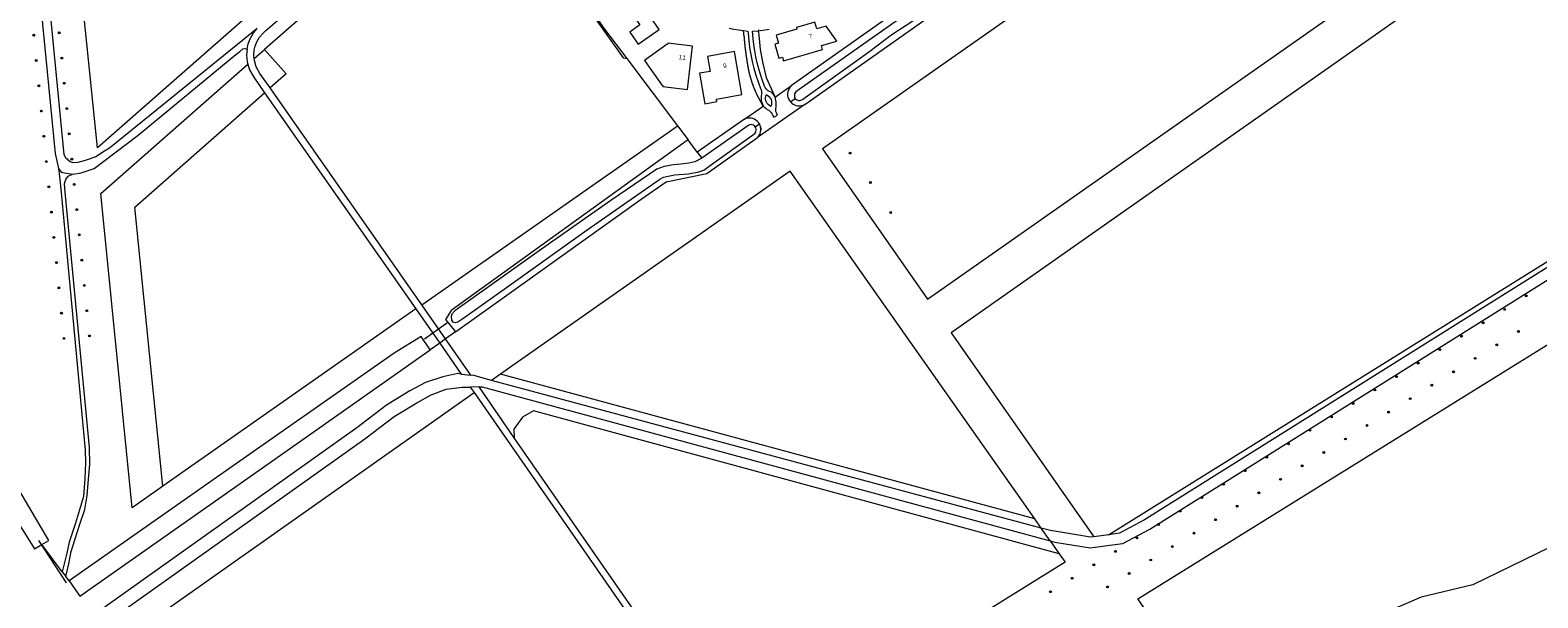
# Model space of a CAD drawing. Header units: metres. Extents: x 138165 to 154469, y 480134 to 494189.
# Tile 219 of 256: x 147555 to 147970, y 484958 to 485114. Entities that reach past the tile are written whole.
import ezdxf

# ---------------------------------------------------------------- set-up
doc = ezdxf.new("R2010")
doc.units = ezdxf.units.M
doc.header["$LTSCALE"] = 0.001
doc.header["$MEASUREMENT"] = 0
for name, color, linetype, lineweight in [('TOP-L-duiker', 7, 'Continuous', 0), ('TOP-L-topo objecten punt', 7, 'Continuous', 0), ('TOP-L-topo objecten vlak', 7, 'Continuous', 0), ('TOP-T-topo huisnummering naamgeving', 7, 'Continuous', 0)]:
    doc.layers.add(name, color=color, linetype=linetype, lineweight=lineweight)
doc.styles.add('Style-INTL_ISO', font='INTL_ISO.shx')

# ---------------------------------------------------------------- blocks, each defined once
blk = doc.blocks.new('24')
at = {"layer": 'TOP-L-topo objecten punt', "color": 7, "linetype": 'Continuous', "lineweight": 0}
for radius in [0.025, 0.0182, 0.0115, 0.005]:
    blk.add_circle((0, 0), radius, dxfattribs=at)

msp = doc.modelspace()

# ---------------------------------------------------------------- linework, layer by layer
at = {"layer": 'TOP-L-duiker', "flags": 128}
for points in [[(147670.34, 485033.5), (147663.93, 485028.91)], [(147565.47, 484961.9), (147557.85, 484973.59)]]:
    msp.add_lwpolyline(points, dxfattribs=at)
at = {"layer": 'TOP-L-topo objecten vlak', "flags": 128}
for points in [[(147768.4, 485093.45), (147813.92, 485125.57), (147897.4, 485184.4), (147974.52, 485238.99), (148051.81, 485293.78), (148053.47, 485295.29), (148061.19, 485300.68)], [(147541.79, 485281.12), (147544.57, 485260.63), (147562.38, 485079.97), (147563.29, 485075.83)], [(147617.89, 485114.27), (147612.46, 485109.95), (147577.29, 485081.45), (147575.93, 485080.55), (147573.54, 485079.06), (147570.62, 485078.02), (147568.62, 485077.51), (147567.32, 485077.38), (147566.48, 485077.63), (147565.31, 485078.67), (147564.8, 485079.71), (147556.42, 485166.6), (147544.11, 485282.22)], [(147672.54, 485168.22), (147622.05, 485123.78), (147574, 485081.5), (147556.15, 485256.32), (147572.02, 485259.35), (147580.4, 485260.96)], [(147975.51, 485244.63), (147765.97, 485096.89), (147765.76, 485096.63), (147765.62, 485096.34), (147765.55, 485096.01), (147765.55, 485095.68), (147765.64, 485095.36), (147765.79, 485095.08)], [(147765.79, 485095.08), (147765.99, 485094.85), (147766.23, 485094.68), (147766.5, 485094.56), (147766.79, 485094.5), (147767.08, 485094.5), (147767.37, 485094.57), (147767.64, 485094.69), (147767.87, 485094.87), (147786.33, 485108.04), (147792.05, 485112.48), (147798.11, 485116.45), (147815.89, 485129.08), (147820.89, 485132.36), (147830.54, 485139.05), (147847.82, 485151.04), (147864.98, 485163.41), (147905.46, 485191.67), (147935.23, 485212.98), (147971.47, 485238.44)], [(147400.32, 485231.32), (147396.34, 485228.61), (147409.35, 485207.51), (147538.55, 485000), (147556.71, 484971.28), (147558.69, 484972.42)], [(147802.19, 485039.88), (148002.23, 485180.25), (147973.11, 485221.45), (147773.25, 485081.25), (147802.19, 485039.88)], [(148228.17, 485209.38), (148227.49, 485207.76), (148226.74, 485206.18), (148225.93, 485204.63), (148225.04, 485203.12), (148224.1, 485201.64), (148223.09, 485200.21), (148222.02, 485198.82), (148220.89, 485197.48), (148219.71, 485196.19), (148218.47, 485194.96), (148217.17, 485193.77), (148215.83, 485192.65), (148206.9, 485186.92), (148187.85, 485175.79), (148156.2, 485158.8), (148132.5, 485147.34), (148108.24, 485133.48), (148056.85, 485101.44), (147861.79, 484979.2), (147854.96, 484975.57), (147851.9, 484975.16)], [(147851.9, 484975.16), (148056.48, 485102.61), (148007.92, 485170.62), (147808.67, 485030.62), (147847.85, 484974.61)], [(147617.07, 485106.05), (147616.99, 485106.99), (147617.09, 485108.32), (147617.36, 485109.49), (147617.8, 485110.63), (147618.57, 485111.95), (147619.34, 485112.88), (147620.26, 485113.72), (147631.8, 485123.78), (147670.52, 485157.54), (147676.68, 485162.74)], [(147678.57, 485160.24), (147637.2, 485123.78), (147619.94, 485108.57)], [(147678.57, 485160.24), (147706.27, 485123.51), (147718.54, 485106.25), (147719.47, 485106.02)], [(147839.14, 485151.08), (147813.47, 485132.97), (147796.79, 485121.2), (147780, 485109.35), (147764.77, 485098.6)], [(147694.43, 485141.14), (147700.52, 485132.48), (147706.82, 485123.47), (147713.38, 485114.09), (147719.47, 485106.02)], [(147723.06, 485115.27), (147720.3, 485113.34), (147722.63, 485110.02), (147728.36, 485114.04), (147726.27, 485117.03), (147730.43, 485119.94), (147722.45, 485131.35), (147715.31, 485126.36), (147723.06, 485115.27)], [(147774.28, 485114.95), (147771.7, 485114.2), (147771.17, 485116.03), (147766.13, 485114.58), (147766.27, 485114.1), (147760.55, 485112.46), (147761.18, 485110.25), (147760.22, 485109.97), (147761.32, 485106.13), (147762.28, 485106.4), (147762.56, 485105.44), (147773.32, 485108.53), (147773.02, 485109.59), (147777.25, 485110.8), (147774.28, 485114.95)], [(147615.1, 485108.62), (147615.44, 485110.08), (147615.99, 485111.5), (147616.92, 485113.09), (147617.89, 485114.27)], [(147747.6, 485114.43), (147748.93, 485114.15), (147750.26, 485113.91), (147751.61, 485113.72)], [(147756.95, 485092.97), (147755.79, 485095.12), (147755.76, 485095.18), (147755.73, 485095.24), (147755.7, 485095.3), (147755.67, 485095.36), (147755.64, 485095.42), (147755.61, 485095.48), (147755.58, 485095.54), (147755.55, 485095.6), (147755.51, 485095.66), (147755.48, 485095.73), (147755.45, 485095.79), (147755.42, 485095.85), (147755.39, 485095.91), (147755.37, 485095.97), (147755.34, 485096.03), (147755.31, 485096.09), (147755.28, 485096.16), (147755.25, 485096.22), (147755.22, 485096.28), (147755.19, 485096.34), (147755.16, 485096.4), (147755.14, 485096.46), (147755.11, 485096.53), (147755.08, 485096.59), (147755.05, 485096.65), (147755.02, 485096.71), (147754.99, 485096.77), (147754.97, 485096.84), (147754.94, 485096.9), (147754.91, 485096.96), (147754.89, 485097.02), (147754.86, 485097.09), (147754.83, 485097.15), (147754.8, 485097.21), (147754.78, 485097.27), (147754.75, 485097.34), (147754.73, 485097.4), (147754.7, 485097.46), (147754.67, 485097.52), (147754.65, 485097.59), (147754.62, 485097.65), (147754.6, 485097.71), (147754.57, 485097.78), (147754.55, 485097.84), (147754.52, 485097.9), (147754.49, 485097.97), (147754.47, 485098.03), (147754.45, 485098.09), (147754.42, 485098.16), (147754.4, 485098.22), (147754.37, 485098.28), (147754.35, 485098.35), (147754.32, 485098.41), (147754.3, 485098.47), (147754.28, 485098.54), (147754.25, 485098.6), (147754.23, 485098.66), (147754.21, 485098.73), (147754.18, 485098.79), (147754.16, 485098.86), (147754.14, 485098.92), (147754.11, 485098.98), (147754.09, 485099.05), (147754.07, 485099.11), (147754.05, 485099.18), (147754.02, 485099.24), (147754, 485099.31), (147753.98, 485099.37), (147753.94, 485099.5), (147753.92, 485099.56), (147753.89, 485099.63), (147753.87, 485099.69), (147753.85, 485099.76), (147753.83, 485099.82), (147753.81, 485099.89), (147753.79, 485099.95), (147753.77, 485100.02), (147753.75, 485100.08), (147753.73, 485100.15), (147753.69, 485100.28), (147753.67, 485100.34), (147753.65, 485100.41), (147753.63, 485100.47), (147753.61, 485100.54), (147753.57, 485100.67), (147753.55, 485100.73), (147753.54, 485100.8), (147753.52, 485100.86), (147753.5, 485100.93), (147753.48, 485101), (147753.46, 485101.06), (147753.44, 485101.13), (147753.43, 485101.19), (147753.41, 485101.26), (147753.39, 485101.32), (147753.37, 485101.39), (147753.36, 485101.46), (147753.31, 485101.65), (147753.29, 485101.72), (147753.27, 485101.78), (147753.26, 485101.85), (147753.22, 485101.98), (147753.21, 485102.05), (147753.19, 485102.11), (147753.18, 485102.18), (147753.16, 485102.25), (147753.15, 485102.31), (147753.13, 485102.38), (147753.12, 485102.45), (147753.1, 485102.51), (147753.09, 485102.58), (147753.07, 485102.65), (147753.06, 485102.71), (147753.04, 485102.78), (147753.03, 485102.84), (147753.02, 485102.91), (147753, 485102.98), (147752.99, 485103.04), (147752.97, 485103.11), (147752.96, 485103.18), (147752.95, 485103.24), (147752.93, 485103.31), (147752.92, 485103.38), (147752.91, 485103.45), (147752.9, 485103.52), (147752.89, 485103.59), (147752.87, 485103.66), (147752.86, 485103.73), (147752.85, 485103.8), (147752.84, 485103.87), (147752.83, 485103.94), (147752.81, 485104.01), (147752.8, 485104.08), (147752.79, 485104.15), (147752.78, 485104.21), (147752.77, 485104.28), (147752.75, 485104.35), (147752.74, 485104.42), (147752.73, 485104.49), (147752.72, 485104.56), (147752.71, 485104.63), (147752.7, 485104.7), (147752.68, 485104.77), (147752.67, 485104.84), (147752.66, 485104.91), (147752.65, 485104.98), (147752.64, 485105.05), (147752.63, 485105.12), (147752.62, 485105.18), (147752.61, 485105.26), (147752.6, 485105.32), (147752.59, 485105.39), (147752.58, 485105.46), (147752.56, 485105.53), (147752.55, 485105.6), (147752.54, 485105.67), (147752.53, 485105.74), (147752.52, 485105.81), (147752.51, 485105.88), (147752.5, 485105.95), (147752.49, 485106.02), (147752.48, 485106.09), (147752.47, 485106.16), (147752.46, 485106.23), (147752.45, 485106.3), (147752.44, 485106.37), (147752.43, 485106.44), (147752.42, 485106.51), (147752.41, 485106.58), (147752.4, 485106.65), (147752.39, 485106.71), (147752.38, 485106.78), (147752.37, 485106.85), (147752.36, 485106.92), (147752.35, 485106.99), (147752.34, 485107.06), (147752.33, 485107.13), (147752.32, 485107.2), (147752.31, 485107.27), (147752.3, 485107.34), (147752.29, 485107.41), (147752.28, 485107.48), (147752.27, 485107.55), (147752.27, 485107.62), (147752.26, 485107.69), (147752.25, 485107.76), (147752.24, 485107.83), (147752.23, 485107.9), (147752.22, 485107.97), (147752.21, 485108.04), (147752.2, 485108.11), (147752.19, 485108.18), (147752.18, 485108.25), (147752.18, 485108.32), (147752.17, 485108.39), (147752.16, 485108.46), (147752.15, 485108.53), (147752.14, 485108.59), (147752.13, 485108.66), (147752.12, 485108.73), (147752.12, 485108.81), (147752.11, 485108.87), (147752.1, 485108.94), (147752.09, 485109.01), (147752.08, 485109.08), (147752.07, 485109.22), (147752.06, 485109.29), (147752.05, 485109.36), (147752.05, 485109.43), (147752.04, 485109.5), (147752.03, 485109.57), (147752.02, 485109.64), (147752.01, 485109.71), (147752.01, 485109.78), (147752, 485109.85), (147751.99, 485109.92), (147751.98, 485109.99), (147751.98, 485110.06), (147751.97, 485110.13), (147751.95, 485110.27), (147751.95, 485110.34), (147751.94, 485110.41), (147751.93, 485110.48), (147751.93, 485110.55), (147751.92, 485110.62), (147751.91, 485110.76), (147751.9, 485110.83), (147751.89, 485110.9), (147751.89, 485110.97), (147751.88, 485111.04), (147751.87, 485111.11), (147751.87, 485111.18), (147751.86, 485111.25), (147751.85, 485111.32), (147751.85, 485111.39), (147751.84, 485111.46), (147751.83, 485111.6), (147751.82, 485111.67), (147751.82, 485111.74), (147751.81, 485111.81), (147751.79, 485112.09), (147751.61, 485113.72)], [(147751.61, 485113.72), (147752.77, 485113.59), (147752.83, 485112.98), (147753, 485111.03), (147753.24, 485109.1), (147753.56, 485107.17), (147753.95, 485105.26), (147754.42, 485103.37), (147754.97, 485101.49), (147755.59, 485099.64), (147756.28, 485097.82), (147756.41, 485097.43), (147756.5, 485097.03), (147756.53, 485096.62), (147756.52, 485096.2), (147756.45, 485095.8), (147756.39, 485095.33), (147756.39, 485094.86), (147756.46, 485094.39), (147756.59, 485093.93), (147756.78, 485093.5), (147757.02, 485093.09)], [(147760.07, 485095.77), (147759.82, 485096.15), (147759.51, 485096.48), (147759.15, 485096.76), (147758.75, 485096.98), (147758.4, 485097.2), (147758.08, 485097.45), (147757.81, 485097.75), (147757.57, 485098.08), (147757.38, 485098.44), (147756.78, 485100.03), (147756.24, 485101.63), (147755.77, 485103.25), (147755.35, 485104.88), (147754.99, 485106.54), (147754.69, 485108.2), (147754.45, 485109.87), (147754.27, 485111.55), (147754.04, 485113.59), (147755.6, 485113.64)], [(147755.6, 485113.64), (147755.71, 485113.66)], [(147755.6, 485113.64), (147755.75, 485112.49), (147755.93, 485110.52), (147756.18, 485108.55), (147756.5, 485106.6), (147756.88, 485104.65), (147757.32, 485102.72), (147757.83, 485100.8), (147760.07, 485095.77)], [(147755.67, 485113.98), (147755.71, 485113.66)], [(147755.71, 485113.66), (147755.72, 485113.66), (147758.64, 485114.15)], [(147567.14, 485074.27), (147568.38, 485074.45), (147569.48, 485074.59), (147570.89, 485075.05), (147573.05, 485075.82), (147585.22, 485084.97), (147611.99, 485107.14), (147613.12, 485108.02), (147613.97, 485108.68), (147614.58, 485108.83), (147615.1, 485108.62)], [(147615.1, 485108.62), (147614.98, 485106.98), (147615.15, 485105.1), (147615.33, 485104.51)], [(147617.07, 485106.05), (147619.94, 485108.57)], [(147619.94, 485108.57), (147625.87, 485101.84), (147621.45, 485097.95)], [(147737.59, 485109.42), (147730.83, 485110.24), (147730.8, 485109.97), (147730.61, 485109.99), (147724.4, 485105.49), (147729.19, 485098.64), (147729.43, 485098.61), (147729.4, 485098.34), (147736.16, 485097.53), (147737.59, 485109.42)], [(147751.15, 485096.12), (147749.08, 485107.94), (147741.69, 485106.65), (147742.42, 485102.51), (147739.46, 485101.99), (147740.93, 485093.62), (147744.28, 485094.21), (147744.16, 485094.9), (147751.15, 485096.12)], [(147591.99, 484988.49), (147583.52, 484982.56), (147574.91, 485068.93), (147615.33, 485104.51)], [(147615.33, 485104.51), (147615.78, 485102.98), (147616.95, 485100.89), (147619.94, 485096.61)], [(147621.45, 485097.95), (147618.64, 485101.95), (147617.63, 485103.76), (147617.13, 485105.47), (147617.07, 485106.05)], [(147719.47, 485106.02), (147733.41, 485087.53)], [(147760.24, 485095.4), (147761.66, 485096.41), (147764.77, 485098.6)], [(147764.77, 485098.6), (147764.42, 485098.24), (147764.14, 485097.84), (147763.92, 485097.39), (147763.77, 485096.92), (147763.7, 485096.43), (147763.71, 485095.93), (147763.79, 485095.45), (147763.95, 485094.98), (147764.18, 485094.54), (147764.48, 485094.14)], [(147835.84, 484973.5), (147837.2, 484973.13), (147846.91, 484971.56), (147848.24, 484971.74), (147852.29, 484972.28), (147855.86, 484972.77), (147863.24, 484976.69), (148058.39, 485098.98)], [(147591.99, 484988.49), (147584.31, 485065.23), (147619.94, 485096.61)], [(147619.94, 485096.61), (147661.55, 485037.21)], [(147663.19, 485038.36), (147621.45, 485097.95)], [(147757.02, 485093.09), (147757.33, 485092.71), (147757.68, 485092.36), (147758.08, 485092.06), (147758.51, 485091.81), (147758.64, 485091.72), (147758.93, 485091.49), (147759.18, 485091.22), (147759.39, 485090.93), (147759.56, 485090.61), (147759.88, 485089.96), (147760.95, 485090.47), (147760.64, 485091.15), (147760.5, 485091.53), (147760.44, 485091.92), (147760.45, 485092.33), (147760.52, 485092.7), (147760.56, 485093.07), (147760.58, 485093.57), (147760.55, 485094.06), (147760.48, 485094.55), (147760.35, 485095.04), (147760.24, 485095.4)], [(147757.99, 485096.03), (147758.36, 485095.8), (147758.68, 485095.5), (147758.94, 485095.15), (147759.14, 485094.76), (147759.26, 485094.34), (147759.31, 485093.9), (147759.27, 485093.46), (147759.16, 485093.04), (147759.09, 485092.9), (147758.72, 485093.11), (147758.39, 485093.37), (147758.11, 485093.69), (147757.88, 485094.05), (147757.73, 485094.44), (147757.64, 485094.86), (147757.62, 485095.28), (147757.68, 485095.7), (147757.81, 485096.11), (147757.99, 485096.03)], [(147760.24, 485095.4), (147760.07, 485095.77)], [(147764.48, 485094.14), (147765.79, 485095.08)], [(147764.48, 485094.14), (147764.82, 485093.81), (147765.2, 485093.52), (147765.63, 485093.31), (147766.08, 485093.15), (147766.55, 485093.07), (147767.03, 485093.06), (147767.5, 485093.12), (147767.96, 485093.25), (147768.4, 485093.45)], [(147751.85, 485089.4), (147756.95, 485092.97)], [(147768.4, 485093.45), (147755.44, 485084.31)], [(147756.95, 485092.97), (147757.02, 485093.09)], [(147663.19, 485038.36), (147732.43, 485086.85), (147733.41, 485087.53)], [(147740.12, 485078.65), (147738.2, 485077.69), (147736.51, 485077.27), (147734.37, 485077.03), (147732.35, 485076.79), (147729.81, 485076.39), (147727.73, 485075.67), (147715.15, 485067.03), (147696.07, 485053.62), (147676.96, 485040.04), (147672.2, 485036.65), (147671.43, 485035.8), (147671.21, 485035.14), (147671.3, 485034.16), (147671.62, 485033.67), (147672.31, 485033.46), (147673.08, 485033.67), (147674.45, 485034.56), (147685.76, 485042.63), (147708.57, 485058.96), (147728.54, 485072.85), (147729.61, 485073.41), (147732.6, 485074.05), (147736.43, 485074.39), (147739.34, 485074.94), (147740.66, 485075.37), (147742.11, 485076.48), (147754.65, 485085.43), (147754.85, 485085.69), (147754.98, 485086), (147755.04, 485086.32), (147755.03, 485086.65), (147754.94, 485086.97), (147754.78, 485087.26)], [(147733.41, 485087.53), (147736.33, 485083.67)], [(147751.85, 485089.4), (147738.86, 485080.32)], [(147754.78, 485087.26), (147754.56, 485087.51), (147754.28, 485087.7), (147753.98, 485087.82), (147753.65, 485087.87), (147753.32, 485087.84), (147753, 485087.74), (147740.12, 485078.65)], [(147755.94, 485088.08), (147755.68, 485088.48), (147755.36, 485088.83), (147754.99, 485089.13), (147754.59, 485089.37), (147754.15, 485089.54), (147753.69, 485089.65), (147753.22, 485089.7), (147752.75, 485089.67), (147752.29, 485089.57), (147751.85, 485089.4)], [(147754.78, 485087.26), (147755.94, 485088.08)], [(147755.44, 485084.31), (147755.73, 485084.65), (147755.98, 485085.04), (147756.16, 485085.45), (147756.28, 485085.89), (147756.34, 485086.34)], [(147756.27, 485087.24), (147756.13, 485087.67), (147755.94, 485088.08)], [(147756.27, 485087.24), (147756.34, 485086.79), (147756.34, 485086.34)], [(147756.34, 485086.34), (147756.34, 485086.79), (147756.27, 485087.24)], [(147736.33, 485083.67), (147735.22, 485082.87), (147671.19, 485036.83), (147669.64, 485034.35), (147672.37, 485030.88)], [(147672.37, 485030.88), (147723.48, 485067.41), (147730.32, 485072.13), (147741.5, 485074.47), (147755.44, 485084.31)], [(147738.86, 485080.32), (147736.33, 485083.67)], [(147738.86, 485080.32), (147740.12, 485078.65)], [(148023.71, 485059.55), (148057.53, 485081.13), (148067.63, 485073.27), (148075.49, 485061.29), (148079.23, 485054.93), (148076.61, 485050.44), (148068.38, 485039.96), (148056.41, 485025.74), (148038.45, 485010.03), (148019, 484996.18), (147998.05, 484981.59), (147976.72, 484973.35), (147952.03, 484961.38), (147937.82, 484958.01), (147926.59, 484953.15), (147913.13, 484944.16), (147904.15, 484935.18), (147892.55, 484926.58), (147884.7, 484921.75), (147859.96, 484957.54), (148000, 485044.42), (148023.71, 485059.55)], [(147563.29, 485075.83), (147563.54, 485073.63), (147564.06, 485069.22), (147570.64, 484998.43), (147570.73, 484994.95), (147570.55, 484990.55), (147570.18, 484985.7), (147567.97, 484978.31), (147566.23, 484973.09), (147565.59, 484970.06), (147564.3, 484964.95)], [(147563.29, 485075.83), (147563.98, 485074.85), (147564.97, 485074.59), (147567.14, 485074.27)], [(147565.28, 484963.64), (147566.08, 484967.17), (147566.81, 484970.56), (147567.91, 484974.04), (147569.19, 484978.07), (147570.56, 484982.09), (147571.2, 484985.94), (147571.57, 484990.4), (147571.94, 484994.52), (147571.76, 484999.1), (147564.98, 485070.36), (147564.9, 485071.7), (147565.26, 485072.8), (147565.95, 485073.72), (147567.14, 485074.27)], [(147831.64, 484979.48), (147764.41, 485075.09), (147686.99, 485020.86), (147684.82, 485019.33)], [(147661.55, 485037.21), (147591.99, 484988.49)], [(147661.55, 485037.21), (147668.07, 485027.85)], [(147669.7, 485029), (147663.19, 485038.36)], [(147558.69, 484972.42), (147560.67, 484973.56), (147544.98, 485000), (147522.44, 485036.07)], [(147665.46, 485026.01), (147662.96, 485029.68), (147655.58, 485025.02), (147604.92, 484989.56), (147566.18, 484962.43)], [(147668.07, 485027.85), (147665.46, 485026.01)], [(147669.7, 485029), (147668.07, 485027.85)], [(147668.07, 485027.85), (147673.98, 485019.32)], [(147672.37, 485030.88), (147669.7, 485029)], [(147676.65, 485018.99), (147669.7, 485029)], [(147566.18, 484962.43), (147569.18, 484958.24), (147628.57, 485000), (147665.46, 485026.01)], [(147673.98, 485019.32), (147673.06, 485019.44), (147668.91, 485018.58), (147664.21, 485017.03), (147659.89, 485014.68), (147653.42, 485010.8), (147645.3, 485004.56), (147567.52, 484949.21)], [(147569.5, 484946.03), (147647.52, 485001.54), (147655.54, 485007.69), (147661.76, 485011.42), (147665.71, 485013.57), (147669.86, 485015.18), (147674.24, 485015.72), (147676.45, 485015.72)], [(147673.98, 485019.32), (147676.65, 485018.99)], [(147678.89, 485015.76), (147676.45, 485015.72)], [(147676.45, 485015.72), (147677.54, 485014.2)], [(147682.28, 485017.54), (147677.43, 485018.9), (147676.65, 485018.99)], [(147678.89, 485015.76), (147679.77, 485015.77), (147835.84, 484973.5)], [(147688.58, 485001.81), (147678.89, 485015.76)], [(147684.82, 485019.33), (147682.28, 485017.54)], [(147833.42, 484976.95), (147682.28, 485017.54)], [(147831.64, 484979.48), (147684.82, 485019.33)], [(147642.23, 484844.53), (147579.51, 484945.1), (147677.54, 485014.2)], [(147677.54, 485014.2), (147749.08, 484911.15)], [(147838.35, 484969.93), (147693.81, 485009.16), (147690.83, 485007.45), (147688.47, 485004.2), (147688.58, 485001.81)], [(147750.78, 484912.21), (147688.58, 485001.81)], [(147833.42, 484976.95), (147831.64, 484979.48)], [(147847.85, 484974.61), (147846.95, 484974.49), (147835.92, 484976.28), (147833.42, 484976.95), (147833.42, 484976.95)], [(147835.84, 484973.5), (147833.42, 484976.95)], [(147851.9, 484975.16), (147847.85, 484974.61)], [(147564.3, 484964.95), (147558.69, 484972.42)], [(147838.35, 484969.93), (147839.98, 484967.62), (147759.33, 484917.53), (147750.78, 484912.21)], [(147835.84, 484973.5), (147838.35, 484969.93)], [(147564.3, 484964.95), (147565.28, 484963.64)], [(147566.18, 484962.43), (147565.28, 484963.64)]]:
    msp.add_lwpolyline(points, dxfattribs=at)

# ---------------------------------------------------------------- block references
at = {"layer": 'TOP-L-topo objecten punt', "xscale": 10, "yscale": 10, "zscale": 10}
for p in [(147556.47, 485112.45), (147563.49, 485113.13), (147557.17, 485105.5), (147564.18, 485106.18), (147557.86, 485098.56), (147564.87, 485099.24), (147558.56, 485091.61), (147565.56, 485092.29), (147559.25, 485084.67), (147566.25, 485085.35), (147559.94, 485077.72), (147566.94, 485078.4), (147780.87, 485080.06), (147560.64, 485070.78), (147567.63, 485071.46), (147786.46, 485071.97), (147561.33, 485063.83), (147568.32, 485064.51), (147792.03, 485063.73), (147562.02, 485056.89), (147569.01, 485057.57), (147562.72, 485049.95), (147569.7, 485050.62), (147563.41, 485043), (147570.39, 485043.68), (147966.75, 485040.8), (147564.11, 485036.06), (147571.08, 485036.73), (147960.8, 485037.1), (147954.86, 485033.41), (147564.8, 485029.11), (147571.77, 485029.79), (147948.91, 485029.71), (147964.58, 485031.03), (147942.97, 485026.02), (147952.69, 485023.64), (147958.63, 485027.34), (147937.02, 485022.32), (147946.74, 485019.94), (147931.08, 485018.62), (147940.8, 485016.25), (147919.19, 485011.23), (147925.14, 485014.93), (147934.86, 485012.55), (147913.25, 485007.53), (147928.91, 485008.85), (147907.3, 485003.84), (147922.97, 485005.16), (147901.36, 485000.14), (147917.02, 485001.46), (147895.41, 484996.45), (147911.08, 484997.77), (147889.47, 484992.75), (147899.19, 484990.37), (147905.13, 484994.07), (147883.52, 484989.05), (147893.24, 484986.68), (147877.58, 484985.36), (147887.3, 484982.98), (147865.69, 484977.97), (147871.63, 484981.66), (147881.35, 484979.28), (147859.74, 484974.27), (147875.41, 484975.59), (147853.8, 484970.57), (147869.46, 484971.89), (147847.86, 484966.88), (147863.52, 484968.2), (147841.91, 484963.18), (147857.58, 484964.5), (147835.97, 484959.48), (147851.63, 484960.8)]:
    msp.add_blockref('24', p, dxfattribs=at)

# ---------------------------------------------------------------- texts
at = {"layer": 'TOP-T-topo huisnummering naamgeving', "style": 'Style-INTL_ISO'}
for s, rotation, p in [('7', 16, (147769.75, 485111.46)), ('11', 353.2, (147733.73, 485105.86)), ('9', 10, (147746.08, 485103.36))]:
    msp.add_text(s, height=1.25, rotation=rotation, dxfattribs=at).set_placement(p)

doc.saveas('drawing.dxf')
